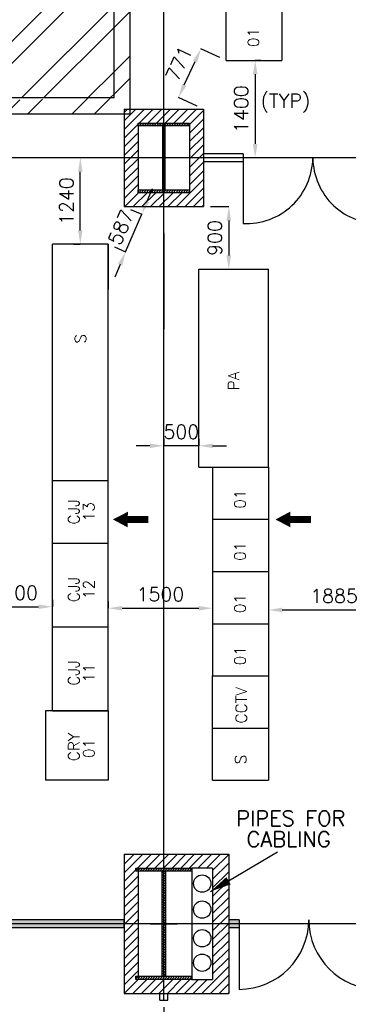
# Model space of a CAD drawing. Extents: x 361682 to 759535, y 756798 to 1113679.
# Tile 8 of 80: x 420857 to 425574, y 954500 to 968643. Entities that reach past the tile are written whole.
import ezdxf

# ---------------------------------------------------------------- set-up
doc = ezdxf.new("R2010")
doc.units = 0
doc.header["$LTSCALE"] = 700
doc.header["$MEASUREMENT"] = 0
doc.header["$PDMODE"] = 2
doc.header["$PDSIZE"] = -1
doc.linetypes.add('CENTER', pattern=[2, 1.25, -0.25, 0.25, -0.25])
doc.layers.get('0').update_dxf_attribs({"linetype": 'CONTINUOUS'})
doc.layers.get('DEFPOINTS').update_dxf_attribs({"linetype": 'CONTINUOUS'})
for name, color, linetype in [('CEN', 2, 'CENTER'), ('COL', 1, 'CONTINUOUS'), ('GRID', 9, 'CONTINUOUS'), ('LAYOUT', 4, 'CONTINUOUS'), ('OWS', 7, 'CONTINUOUS'), ('PH Plan', 7, 'CONTINUOUS'), ('PNL', 6, 'CONTINUOUS'), ('PNLDIM', 6, 'CONTINUOUS'), ('PNLTXT', 2, 'CONTINUOUS'), ('ROOM', 7, 'CONTINUOUS'), ('WALL', 7, 'CONTINUOUS'), ('WALLHATCH', 254, 'CONTINUOUS')]:
    doc.layers.add(name, color=color, linetype=linetype)
doc.styles.add('ROMANS', font='romans.shx')
doc.dimstyles.new('STANDARD$0', dxfattribs={"dimtxt": 200, "dimasz": 200, "dimexe": 0, "dimexo": 100, "dimgap": 100, "dimtad": 1, "dimdec": 0, "dimzin": 0, "dimdsep": 46, "dimtxsty": 'ROMANS', "dimcen": 0.09, "dimclrd": 256, "dimclre": 256, "dimclrt": 256, "dimadec": 0, "dimazin": 0, "dimtfac": 1, "dimtdec": 0, "dimtmove": 0, "dimatfit": 3, "dimfxl": 1, "dimtolj": 1, "dimtzin": 0, "dimlwd": -1, "dimlwe": -1, "dimarcsym": 0})
pattern_1 = [(0, (860254.37, 140144.124), (15.625, 31.25), [0, -31.25])]

# ---------------------------------------------------------------- blocks, each defined once
blk = doc.blocks.new('C-ROW COLUMN')
at = {"layer": 'COL'}
h = blk.add_hatch(dxfattribs=at)
h.set_pattern_fill('ANSI31', color=256, scale=200, style=0)
h.set_pattern_definition([(45, (-1315.907, -6.545), (-17.6776695, 17.6776695), [])])
h.paths.add_polyline_path([(77855, 120865), (77055, 120865), (77055, 120820), (77855, 120820)])
h.paths.add_polyline_path([(77478, 120820), (77433, 120820), (77433, 119310), (77478, 119310)])
h.paths.add_polyline_path([(77855, 119310), (77055, 119310), (77055, 119265), (77855, 119265)])
at = {"layer": 'CEN'}
for p, q in [((77455, 119265), (77455, 120865)), ((77264, 120065), (77647, 120065))]:
    blk.add_line(p, q, dxfattribs=at)
at = {"layer": 'COL'}
for points in [[(77055, 120865), (77855, 120865), (77855, 120820), (77055, 120820)], [(77433, 120820), (77478, 120820), (77478, 119310), (77433, 119310)], [(77055, 119310), (77855, 119310), (77855, 119265), (77055, 119265)]]:
    blk.add_lwpolyline(points, close=True, dxfattribs=at)
blk = doc.blocks.new('D-ROW COLUMN')
at = {"layer": 'COL'}
h = blk.add_hatch(dxfattribs=at)
h.set_pattern_fill('ANSI31', color=256, scale=200, angle=180, style=0)
h.set_pattern_definition([(225, (-560004.63, -115195.517), (17.6776695, -17.6776695), [])])
h.paths.add_polyline_path([(370, 500), (0, 500), (0, 460), (14, 460), (370, 460)])
h.paths.add_polyline_path([(0, 500), (-370, 500), (-370, 460), (0, 460)])
h.paths.add_polyline_path([(14, 460), (0, 460), (0, 0), (14, 0)])
h.paths.add_polyline_path([(0, 460), (-14, 460), (-14, 0), (0, 0)])
h.paths.add_polyline_path([(14, 0), (0, 0), (0, -460), (14, -460)])
h.paths.add_polyline_path([(0, 0), (-14, 0), (-14, -460), (0, -460)])
h.paths.add_polyline_path([(370, -460), (0, -460), (0, -500), (370, -500)])
h.paths.add_polyline_path([(0, -460), (-14, -460), (-370, -460), (-370, -500), (0, -500)])
at = {"layer": 'CEN'}
for p, q in [((0, 500), (0, -500)), ((192, 0), (-192, 0))]:
    blk.add_line(p, q, dxfattribs=at)
at = {"layer": 'COL'}
for points in [[(-370, 500), (370, 500), (370, 460), (-370, 460)], [(-14, 460), (14, 460), (14, -460), (-14, -460)], [(-370, -460), (370, -460), (370, -500), (-370, -500)]]:
    blk.add_lwpolyline(points, close=True, dxfattribs=at)
blk = doc.blocks.new('*D1050')
at = {"layer": 'DEFPOINTS', "color": 0, "transparency": 16777216}
for p in [(424220, 968058), (424238, 966658), (424445, 966658)]:
    blk.add_point(p, dxfattribs=at)
at = {"layer": 'PNLDIM', "transparency": 16777216}
for p, q in [((424320, 968058), (424238, 968058)), ((424238, 967858), (424238, 966858)), ((424345, 966658), (424238, 966658))]:
    blk.add_line(p, q, dxfattribs=at)
for points in [[(424204, 967858), (424271, 967858), (424238, 968058)], [(424204, 966858), (424271, 966858), (424238, 966658)]]:
    blk.add_solid(points, dxfattribs=at)
at = {"layer": 'PNLDIM', "transparency": 16777216, "insert": (424038, 967358), "char_height": 200, "attachment_point": 5, "rotation": 90, "style": 'ROMANS'}
blk.add_mtext('\\A1;1400', dxfattribs=at)
blk = doc.blocks.new('*D1069')
at = {"layer": 'DEFPOINTS', "color": 0, "transparency": 16777216}
for p in [(423459, 968224), (423820, 968058), (423497, 967358)]:
    blk.add_point(p, dxfattribs=at)
at = {"layer": 'PNLDIM', "transparency": 16777216}
for p, q in [((423729, 968099), (423459, 968224)), ((423220, 967706), (423375, 968043)), ((423406, 967399), (423136, 967524))]:
    blk.add_line(p, q, dxfattribs=at)
for points in [[(423345, 968057), (423405, 968029), (423459, 968224)], [(423189, 967720), (423250, 967692), (423136, 967524)]]:
    blk.add_solid(points, dxfattribs=at)
at = {"layer": 'PNLDIM', "transparency": 16777216, "insert": (423141, 968012), "char_height": 200, "attachment_point": 5, "rotation": 65.2301, "style": 'ROMANS'}
blk.add_mtext('\\A1;771', dxfattribs=at)
blk = doc.blocks.new('*D1080')
at = {"layer": 'DEFPOINTS', "color": 0, "transparency": 16777216}
for p in [(420227, 960211), (421327, 960211), (421327, 960211)]:
    blk.add_point(p, dxfattribs=at)
at = {"layer": 'PNLDIM', "transparency": 16777216}
for p, q in [((420227, 960311), (420227, 960211)), ((421327, 960311), (421327, 960211)), ((420427, 960211), (421127, 960211))]:
    blk.add_line(p, q, dxfattribs=at)
for points in [[(420427, 960244), (420427, 960178), (420227, 960211)], [(421127, 960244), (421127, 960178), (421327, 960211)]]:
    blk.add_solid(points, dxfattribs=at)
at = {"layer": 'PNLDIM', "transparency": 16777216, "insert": (420777, 960411), "char_height": 200, "attachment_point": 5, "style": 'ROMANS'}
blk.add_mtext('\\A1;1100', dxfattribs=at)
blk = doc.blocks.new('*D1085')
at = {"layer": 'DEFPOINTS', "color": 0, "transparency": 16777216}
for p in [(421727, 966658), (421727, 966658), (421727, 965417)]:
    blk.add_point(p, dxfattribs=at)
at = {"layer": 'PNLDIM', "transparency": 16777216}
for p, q in [((421827, 966658), (421727, 966658)), ((421727, 965617), (421727, 966458)), ((421627, 965417), (421727, 965417))]:
    blk.add_line(p, q, dxfattribs=at)
for points in [[(421694, 966458), (421760, 966458), (421727, 966658)], [(421694, 965617), (421760, 965617), (421727, 965417)]]:
    blk.add_solid(points, dxfattribs=at)
at = {"layer": 'PNLDIM', "transparency": 16777216, "insert": (421527, 966037), "char_height": 200, "attachment_point": 5, "rotation": 90, "style": 'ROMANS'}
blk.add_mtext('\\A1;1240', dxfattribs=at)
blk = doc.blocks.new('*D1086')
at = {"layer": 'DEFPOINTS', "color": 0, "transparency": 16777216}
for p in [(424220, 968058), (424238, 966658), (424445, 966658)]:
    blk.add_point(p, dxfattribs=at)
at = {"layer": 'PNLDIM', "transparency": 16777216}
for p, q in [((424320, 968058), (424238, 968058)), ((424238, 967858), (424238, 966858)), ((424345, 966658), (424238, 966658))]:
    blk.add_line(p, q, dxfattribs=at)
for points in [[(424204, 967858), (424271, 967858), (424238, 968058)], [(424204, 966858), (424271, 966858), (424238, 966658)]]:
    blk.add_solid(points, dxfattribs=at)
at = {"layer": 'PNLDIM', "transparency": 16777216, "insert": (424038, 967358), "char_height": 200, "attachment_point": 5, "rotation": 90, "style": 'ROMANS'}
blk.add_mtext('\\A1;1400', dxfattribs=at)
blk = doc.blocks.new('*D1088')
at = {"layer": 'DEFPOINTS', "color": 0, "transparency": 16777216}
for p in [(423497, 965958), (423859, 965057), (423859, 965057)]:
    blk.add_point(p, dxfattribs=at)
at = {"layer": 'PNLDIM', "transparency": 16777216}
for p, q in [((423597, 965958), (423859, 965958)), ((423859, 965758), (423859, 965257)), ((423759, 965057), (423859, 965057))]:
    blk.add_line(p, q, dxfattribs=at)
for points in [[(423826, 965758), (423892, 965758), (423859, 965958)], [(423826, 965257), (423892, 965257), (423859, 965057)]]:
    blk.add_solid(points, dxfattribs=at)
at = {"layer": 'PNLDIM', "transparency": 16777216, "insert": (423659, 965507), "char_height": 200, "attachment_point": 5, "rotation": 90, "style": 'ROMANS'}
blk.add_mtext('\\A1;900', dxfattribs=at)
blk = doc.blocks.new('*D1089')
at = {"layer": 'DEFPOINTS', "color": 0, "transparency": 16777216}
for p in [(422357, 965958), (422608, 965851), (422127, 965417)]:
    blk.add_point(p, dxfattribs=at)
at = {"layer": 'PNLDIM', "transparency": 16777216}
for p, q in [((422686, 966035), (422765, 966219)), ((422378, 965310), (422608, 965851)), ((422449, 965918), (422608, 965851)), ((422219, 965378), (422378, 965310)), ((422300, 965126), (422221, 964942))]:
    blk.add_line(p, q, dxfattribs=at)
for points in [[(422656, 966048), (422717, 966022), (422608, 965851)], [(422269, 965139), (422330, 965113), (422378, 965310)]]:
    blk.add_solid(points, dxfattribs=at)
at = {"layer": 'PNLDIM', "transparency": 16777216, "insert": (422309, 965659), "char_height": 200, "attachment_point": 5, "rotation": 66.9391, "style": 'ROMANS'}
blk.add_mtext('\\A1;587', dxfattribs=at)
blk = doc.blocks.new('*D1090')
at = {"layer": 'DEFPOINTS', "color": 0, "transparency": 16777216}
for p in [(423459, 968224), (423820, 968058), (423497, 967358)]:
    blk.add_point(p, dxfattribs=at)
at = {"layer": 'PNLDIM', "transparency": 16777216}
for p, q in [((423729, 968099), (423459, 968224)), ((423220, 967706), (423375, 968043)), ((423406, 967399), (423136, 967524))]:
    blk.add_line(p, q, dxfattribs=at)
for points in [[(423345, 968057), (423405, 968029), (423459, 968224)], [(423189, 967720), (423250, 967692), (423136, 967524)]]:
    blk.add_solid(points, dxfattribs=at)
at = {"layer": 'PNLDIM', "transparency": 16777216, "insert": (423141, 968012), "char_height": 200, "attachment_point": 5, "rotation": 65.2301, "style": 'ROMANS'}
blk.add_mtext('\\A1;771', dxfattribs=at)
blk = doc.blocks.new('*D1266')
at = {"layer": 'DEFPOINTS', "color": 0, "transparency": 16777216}
for p in [(422127, 960188), (423627, 960189), (423627, 960188)]:
    blk.add_point(p, dxfattribs=at)
at = {"layer": 'PNLDIM', "transparency": 16777216}
for p, q in [((422127, 960288), (422127, 960189)), ((423627, 960288), (423627, 960189)), ((422327, 960189), (423427, 960189))]:
    blk.add_line(p, q, dxfattribs=at)
for points in [[(422327, 960222), (422327, 960156), (422127, 960189)], [(423427, 960222), (423427, 960156), (423627, 960189)]]:
    blk.add_solid(points, dxfattribs=at)
at = {"layer": 'PNLDIM', "transparency": 16777216, "insert": (422877, 960389), "char_height": 200, "attachment_point": 5, "style": 'ROMANS'}
blk.add_mtext('\\A1;1500', dxfattribs=at)
blk = doc.blocks.new('*D1267')
at = {"layer": 'DEFPOINTS', "color": 0, "transparency": 16777216}
for p in [(424427, 960165), (426311, 960165), (426311, 960164)]:
    blk.add_point(p, dxfattribs=at)
at = {"layer": 'PNLDIM', "transparency": 16777216}
for p, q in [((424427, 960265), (424427, 960165)), ((424627, 960165), (426111, 960165)), ((426311, 960264), (426311, 960165))]:
    blk.add_line(p, q, dxfattribs=at)
for points in [[(424627, 960198), (424627, 960131), (424427, 960165)], [(426111, 960198), (426111, 960131), (426311, 960165)]]:
    blk.add_solid(points, dxfattribs=at)
at = {"layer": 'PNLDIM', "transparency": 16777216, "insert": (425369, 960365), "char_height": 200, "attachment_point": 5, "style": 'ROMANS'}
blk.add_mtext('\\A1;1885', dxfattribs=at)
blk = doc.blocks.new('*D1437')
at = {"layer": 'DEFPOINTS', "color": 0, "transparency": 16777216}
for p in [(422927, 954558), (426677, 953508), (426677, 953008)]:
    blk.add_point(p, dxfattribs=at)
at = {"layer": 'OWS', "transparency": 16777216}
for p, q in [((422927, 954458), (422927, 953008)), ((426677, 953408), (426677, 953008)), ((423127, 953008), (426477, 953008))]:
    blk.add_line(p, q, dxfattribs=at)
for points in [[(423127, 953041), (423127, 952974), (422927, 953008)], [(426477, 953041), (426477, 952974), (426677, 953008)]]:
    blk.add_solid(points, dxfattribs=at)
at = {"layer": 'OWS', "transparency": 16777216, "insert": (424802, 953208), "char_height": 200, "attachment_point": 5, "style": 'ROMANS'}
blk.add_mtext('\\A1;3750', dxfattribs=at)
blk = doc.blocks.new('*D1008')
at = {"layer": 'DEFPOINTS', "color": 0, "transparency": 16777216}
for p in [(422927, 962522), (422927, 962522), (423427, 962522)]:
    blk.add_point(p, dxfattribs=at)
at = {"layer": 'PNLDIM', "transparency": 16777216}
for p, q in [((422927, 962622), (422927, 962522)), ((423427, 962622), (423427, 962522)), ((422727, 962522), (422527, 962522)), ((423427, 962522), (422927, 962522)), ((423627, 962522), (423827, 962522))]:
    blk.add_line(p, q, dxfattribs=at)
for points in [[(422727, 962555), (422727, 962489), (422927, 962522)], [(423627, 962555), (423627, 962489), (423427, 962522)]]:
    blk.add_solid(points, dxfattribs=at)
at = {"layer": 'PNLDIM', "transparency": 16777216, "insert": (423177, 962722), "char_height": 200, "attachment_point": 5, "style": 'ROMANS'}
blk.add_mtext('\\A1;500', dxfattribs=at)

msp = doc.modelspace()

# ---------------------------------------------------------------- hatches: boundary and pattern name
h = msp.add_hatch()
h.set_pattern_fill('ANSI32', color=256, scale=1800, style=0)
h.set_pattern_definition([(45, (262751.2, 818932.3), (-477.297, 477.297), []), (45, (263069.36, 818932.3), (-477.297, 477.297), [])])
edge = h.paths.add_edge_path()
edge.add_line((411711.9, 967522.6), (422211.9, 967522.6))
edge.add_line((411941.9, 967292.6), (422441.9, 967292.6))
edge.add_line((422441.9, 967292.6), (422441.9, 999292.6))
edge.add_line((422211.9, 967522.6), (422211.9, 999522.6))
h = msp.add_hatch()
h.set_pattern_fill('ANSI31', color=6, scale=700, style=0)
h.set_pattern_definition([(45, (861534.36, 140343.81), (-61.871843, 61.871843), [])])
h.paths.add_polyline_path([(423496.9, 966542.6), (423296.9, 966542.6), (423296.9, 966157.6), (422984.4, 966157.6), (422984.4, 965957.6), (423496.9, 965957.6)])
h.paths.add_polyline_path([(422869.4, 966157.6), (422556.9, 966157.6), (422556.9, 966197.6), (422556.9, 966542.6), (422356.9, 966542.6), (422356.9, 965957.6), (422869.4, 965957.6)])
h.paths.add_polyline_path([(422556.9, 966657.6), (422356.9, 966657.6), (422356.9, 966542.6), (422556.9, 966542.6)])
h.paths.add_polyline_path([(422556.9, 966772.6), (422356.9, 966772.6), (422356.9, 966657.6), (422556.9, 966657.6)])
h.paths.add_polyline_path([(423496.9, 966772.6), (423296.9, 966772.6), (423296.9, 966657.6), (423496.9, 966657.6)])
h.paths.add_polyline_path([(423496.9, 966657.6), (423296.9, 966657.6), (423296.9, 966542.6), (423496.9, 966542.6)])
h.paths.add_polyline_path([(423496.9, 967165.1), (423496.9, 967357.6), (422984.4, 967357.6), (422984.4, 967157.6), (423296.9, 967157.6), (423296.9, 966772.6), (423496.9, 966772.6)])
h.paths.add_polyline_path([(422556.9, 967157.6), (422869.4, 967157.6), (422869.4, 967357.6), (422356.9, 967357.6), (422356.9, 966772.6), (422556.9, 966772.6)])
h.paths.add_polyline_path([(422926.9, 967357.6), (422869.4, 967357.6), (422869.4, 967157.6), (422926.9, 967157.6)])
h.paths.add_polyline_path([(422984.4, 967357.6), (422926.9, 967357.6), (422926.9, 967157.6), (422984.4, 967157.6)])
h.paths.add_polyline_path([(422984.4, 966157.6), (422926.9, 966157.6), (422926.9, 965957.6), (422984.4, 965957.6)])
h.paths.add_polyline_path([(422926.9, 966157.6), (422869.4, 966157.6), (422869.4, 965957.6), (422926.9, 965957.6)])
h = msp.add_hatch()
h.set_pattern_fill('ANSI31', color=6, scale=700, style=0)
h.set_pattern_definition([(45, (860254.37, 140144.12), (-61.871843, 61.871843), [])])
h.paths.add_polyline_path([(422556.9, 956412.6), (422526.9, 956412.6), (422526.9, 956457.6), (422926.9, 956457.6), (422926.9, 956657.6), (422356.9, 956657.6), (422356.9, 955657.6), (422556.9, 955657.6)])
h.paths.add_polyline_path([(422556.9, 955657.6), (422356.9, 955657.6), (422356.9, 954657.6), (422926.9, 954657.6), (422926.9, 954857.6), (422526.9, 954857.6), (422526.9, 954902.6), (422556.9, 954902.6)])
h.paths.add_polyline_path([(423856.9, 955657.6), (423626.9, 955657.6), (423626.9, 954857.6), (423326.9, 954857.6), (422926.9, 954857.6), (422926.9, 954657.6), (423856.9, 954657.6)])
h.paths.add_polyline_path([(423856.9, 956276.2), (423626.9, 956139.7), (423626.9, 955657.6), (423856.9, 955657.6)])
h.paths.add_polyline_path([(423856.9, 956657.6), (422926.9, 956657.6), (422926.9, 956457.6), (423326.9, 956457.6), (423626.9, 956457.6), (423626.9, 956139.7), (423856.9, 956276.2)])
at = {"layer": 'WALLHATCH'}
h = msp.add_hatch(dxfattribs=at)
h.set_pattern_fill('DOTS', color=2, scale=500)
h.set_pattern_definition(pattern_1)
h.paths.add_polyline_path([(422356.9, 955715.1), (414116.9, 955715.1), (414116.9, 955657.6), (416726.9, 955657.6), (422356.9, 955657.6)])
h = msp.add_hatch(dxfattribs=at)
h.set_pattern_fill('DOTS', color=2, scale=500)
h.set_pattern_definition(pattern_1)
h.paths.add_polyline_path([(422356.9, 955657.6), (414116.9, 955657.6), (414116.9, 955600.1), (422356.9, 955600.1)])
h = msp.add_hatch(dxfattribs=at)
h.set_pattern_fill('DOTS', color=2, scale=500)
h.set_pattern_definition(pattern_1)
h.paths.add_polyline_path([(424006.9, 955657.6), (423856.9, 955657.6), (423856.9, 955600.1), (424006.9, 955600.1)])
h.paths.add_polyline_path([(424006.9, 955715.1), (423856.9, 955715.1), (423856.9, 955657.6), (424006.9, 955657.6)])
h.paths.add_polyline_path([(432856.9, 955657.6), (426006.9, 955657.6), (426006.9, 955600.1), (432856.9, 955600.1)])
h.paths.add_polyline_path([(432856.9, 955715.1), (426006.9, 955715.1), (426006.9, 955657.6), (432856.9, 955657.6)])
h.paths.add_polyline_path([(443356.9, 955657.6), (434356.9, 955657.6), (434356.9, 955600.1), (443356.9, 955600.1)])
h.paths.add_polyline_path([(443356.9, 955715.1), (443268.4, 955715.1), (434356.9, 955715.1), (434356.9, 955657.6), (443356.9, 955657.6)])

# ---------------------------------------------------------------- linework, layer by layer
at = {"color": 6}
for p, q in [((422356.9, 967357.6), (422356.9, 965957.6)), ((422356.9, 967357.6), (423496.9, 967357.6)), ((423496.9, 967357.6), (423496.9, 965957.6)), ((422556.9, 967157.6), (422556.9, 966157.6)), ((423296.9, 967157.6), (423296.9, 966157.6)), ((422356.9, 965957.6), (423496.9, 965957.6)), ((422356.9, 956657.6), (422356.9, 954657.6)), ((422356.9, 956657.6), (423856.9, 956657.6)), ((423856.9, 956657.6), (423856.9, 954657.6)), ((422556.9, 956457.6), (422556.9, 954857.6)), ((423326.9, 956457.6), (423326.9, 954857.6)), ((423626.9, 956457.6), (423326.9, 956457.6)), ((423626.9, 956457.6), (423626.9, 954857.6)), ((423326.9, 954857.6), (423626.9, 954857.6)), ((422356.9, 954657.6), (423856.9, 954657.6))]:
    msp.add_line(p, q, dxfattribs=at)
for p, q in [((424006.9, 955715.1), (423856.9, 955715.1)), ((423856.9, 955715.1), (423856.9, 955600.1)), ((424006.9, 955600.1), (423856.9, 955600.1))]:
    msp.add_line(p, q)
at = {"layer": 'GRID'}
for p, q in [((422926.9, 954557.6), (422926.9, 1001155.3)), ((458087.2, 966657.6), (404126.9, 966657.6)), ((422926.9, 954557.6), (422926.9, 954657.6))]:
    msp.add_line(p, q, dxfattribs=at)
at = {"layer": 'GRID', "color": 7}
for p, q in [((424064.7, 966715.1), (423496.9, 966715.1)), ((424064.7, 966600.1), (423496.9, 966600.1))]:
    msp.add_line(p, q, dxfattribs=at)
at = {"layer": 'GRID', "color": 8}
msp.add_line((467614.4, 955657.6), (404126.9, 955657.6), dxfattribs=at)
at = {"layer": 'LAYOUT', "color": 7}
for p, q in [((423597.8, 956122.4), (424557.7, 956692.2)), ((422356.9, 955715.1), (414116.9, 955715.1)), ((422356.9, 955600.1), (414116.9, 955600.1))]:
    msp.add_line(p, q, dxfattribs=at)
msp.add_lwpolyline([(423597.8, 956122.4, 0, 121.6, 0), (423855.4, 956275.3, 121.6, 121.6, 0)], format="xyseb", dxfattribs=at)
at = {"layer": 'LAYOUT', "color": 2}
for centre in [(423476.9, 956234.4), (423476.9, 955860.8), (423476.9, 955448.5), (423476.9, 955097.5)]:
    msp.add_circle(centre, 125, dxfattribs=at)
at = {"layer": 'PNL', "color": 2}
for p, q in [((423819.9, 968057.6), (423819.9, 976307.6)), ((424619.9, 976307.6), (424619.9, 968057.6)), ((423819.9, 968057.6), (424619.9, 968057.6)), ((422126.9, 965417.4), (421326.9, 965417.4)), ((421326.9, 958717.4), (421326.9, 965417.4)), ((422126.9, 965417.4), (422126.9, 964767.4)), ((422126.9, 958717.4), (422126.9, 965417.4)), ((423626.9, 962217.4), (424426.9, 962217.4)), ((423626.9, 962217.4), (423626.9, 959217.4)), ((424426.9, 962217.4), (424426.9, 959217.4)), ((422126.9, 962017.4), (421326.9, 962017.4)), ((423626.9, 961467.4), (424426.9, 961467.4)), ((422126.9, 961117.4), (421326.9, 961117.4)), ((423626.9, 960717.4), (424426.9, 960717.4)), ((422126.9, 959917.4), (421326.9, 959917.4)), ((423626.9, 959967.4), (424426.9, 959967.4)), ((423626.9, 959217.4), (424426.9, 959217.4)), ((421226.9, 958717.4), (421226.9, 957717.4)), ((422126.9, 958717.4), (421226.9, 958717.4)), ((422126.9, 958717.4), (421326.9, 958717.4)), ((421326.9, 958717.4), (422126.9, 958717.4)), ((422126.9, 958717.4), (421326.9, 958717.4)), ((422126.9, 958717.4), (422126.9, 957717.4)), ((422126.9, 957717.4), (421226.9, 957717.4))]:
    msp.add_line(p, q, dxfattribs=at)
at = {"layer": 'PNL', "color": 60}
msp.add_line((422926.9, 965580.1), (422926.9, 964195.6), dxfattribs=at)
at = {"layer": 'PNL', "color": 6}
for p, q in [((423426.9, 965057.4), (424426.9, 965057.4)), ((423426.9, 962217.4), (423426.9, 965057.4)), ((424426.9, 962217.4), (424426.9, 965057.4)), ((423426.9, 962217.4), (424426.9, 962217.4)), ((423626.9, 957717.4), (423626.9, 959217.4)), ((423626.9, 959217.4), (424426.9, 959217.4)), ((424426.9, 959217.4), (424426.9, 957717.4)), ((423626.9, 958467.4), (424426.9, 958467.4)), ((423626.9, 957717.4), (424426.9, 957717.4))]:
    msp.add_line(p, q, dxfattribs=at)
at = {"layer": 'PNL', "color": 7}
for points in [[(422195.4, 961464.2, 0, 225, 0), (422408.7, 961462.2, 225, 225, 0)], [(424528.5, 961464.2, 0, 225, 0), (424741.9, 961464.2, 225, 225, 0)]]:
    msp.add_lwpolyline(points, format="xyseb", dxfattribs=at)
at = {"layer": 'PNL', "color": 7, "const_width": 100}
for points in [[(422408.7, 961462.2), (422705.8, 961463.2)], [(424741.9, 961464.2), (425039, 961465.2)]]:
    msp.add_lwpolyline(points, dxfattribs=at)
at = {"layer": 'ROOM', "color": 7}
for p, q in [((422356.9, 955600.1), (422356.9, 955715.1)), ((422869.4, 954557.6), (422869.4, 954657.6)), ((422984.4, 954557.6), (422984.4, 954657.6))]:
    msp.add_line(p, q, dxfattribs=at)
at = {"layer": 'ROOM', "color": 6}
msp.add_line((422869.4, 954557.6), (422984.4, 954557.6), dxfattribs=at)
at = {"layer": 'WALL'}
for p, q in [((422211.9, 967522.6), (422211.9, 999522.6)), ((422441.9, 967292.6), (422441.9, 999292.6)), ((411711.9, 967522.6), (422211.9, 967522.6)), ((411941.9, 967292.6), (422441.9, 967292.6))]:
    msp.add_line(p, q, dxfattribs=at)
at = {"layer": 'WALL', "color": 6}
for p, q in [((424064.7, 966715.1), (424057, 966715.1)), ((424064.7, 966715.1), (424064.7, 965715.1)), ((424064.7, 966600.1), (424057, 966600.1)), ((424006.9, 955715.1), (424006.9, 954715.1))]:
    msp.add_line(p, q, dxfattribs=at)
for centre, radius, start, end in [((424112.4, 966666.2), 952.3, 267.12854, 359.48042), ((426017, 966666.2), 952.3, 180.51958, 272.87146), ((424006.9, 955715.1), 1000, 270, 0), ((426006.9, 955715.1), 1000, 180, 270)]:
    msp.add_arc(centre, radius, start, end, dxfattribs=at)

# ---------------------------------------------------------------- block references
for name, p in [('D-ROW COLUMN', (422926.9, 966657.6)), ('C-ROW COLUMN', (345471.5, 835592.5))]:
    msp.add_blockref(name, p)

# ---------------------------------------------------------------- texts
at = {"layer": 'PH Plan', "style": 'ROMANS'}
for s, p in [('PIPES FOR', (423967, 957061)), ('CABLING', (424114.8, 956761.3))]:
    msp.add_text(s, height=220, dxfattribs=at).set_placement(p)
at = {"layer": 'PNLDIM', "color": 4, "lineweight": 25, "style": 'ROMANS'}
msp.add_text('(TYP)', height=200, dxfattribs=at).set_placement((424315.6, 967376.8))
at = {"layer": 'PNLTXT', "color": 2, "style": 'ROMANS'}
for s, p in [('01', (424292.2, 968249.3)), ('S', (421809.2, 963990.9)), ('01', (424099.2, 961619.1)), ('CJJ', (421713.4, 961391.5)), ('13', (421929.6, 961437.9)), ('01', (424099.2, 960869.1)), ('CJJ', (421713.4, 960276.3)), ('12', (421929.6, 960322.7)), ('01', (424099.2, 960119.1)), ('01', (424099.2, 959369.1)), ('CJJ', (421713.4, 959076.3)), ('11', (421929.6, 959122.7)), ('CRY', (421713.4, 957991.5)), ('01', (421929.6, 958037.9))]:
    msp.add_text(s, height=160, rotation=90, dxfattribs=at).set_placement(p)
at = {"layer": 'PNLTXT', "color": 4, "style": 'ROMANS'}
for s, p in [('PA', (424009.3, 963319.9)), ('CCTV', (424117.7, 958534.3)), ('S', (424109.2, 957947.7))]:
    msp.add_text(s, height=160, rotation=90, dxfattribs=at).set_placement(p)

# ---------------------------------------------------------------- dimensions: what is measured, and where the dimension line sits
at = {"layer": 'OWS', "color": 60}
dim = msp.add_linear_dim(base=(426676.9, 953007.6), p1=(422926.9, 954557.6), p2=(426676.9, 953507.6), dimstyle='STANDARD$0', override={"dimfxl": 0.5, "dimarcsym": 2}, dxfattribs=at)
dim.commit()
dim.dimension.update_dxf_attribs({"geometry": '*D1437', "text_midpoint": (424801.9, 953207.6)})
at = {"layer": 'PNLDIM', "color": 7}
for base, p1, p2, angle, picture, middle in [((423459, 968224.2), (423496.9, 967357.6), (423819.9, 968057.6), 65.23005, '*D1069', (423322.4, 967928.2)), ((423459, 968224.2), (423496.9, 967357.6), (423819.9, 968057.6), 65.23005, '*D1090', (423322.4, 967928.2)), ((422608.1, 965850.7), (422126.9, 965417.4), (422356.9, 965957.6), 66.93914, '*D1089', (422493.1, 965580.6))]:
    dim = msp.add_linear_dim(base=base, p1=p1, p2=p2, angle=angle, dimstyle='STANDARD$0', override={"dimfxl": 0.5, "dimarcsym": 2}, dxfattribs=at)
    dim.commit()
    dim.dimension.update_dxf_attribs({"geometry": picture, "text_midpoint": middle, "dimtype": 161})
for base, p1, p2, picture, middle in [((424237.7, 966657.6), (424219.9, 968057.6), (424444.7, 966657.6), '*D1050', (424037.7, 967357.6)), ((424237.7, 966657.6), (424219.9, 968057.6), (424444.7, 966657.6), '*D1086', (424037.7, 967357.6)), ((421726.9, 966657.6), (421726.9, 965417.4), (421726.9, 966657.6), '*D1085', (421526.9, 966037.5)), ((423859.1, 965057.4), (423496.9, 965957.6), (423859.1, 965057.4), '*D1088', (423659.1, 965507.5))]:
    dim = msp.add_linear_dim(base=base, p1=p1, p2=p2, angle=90, dimstyle='STANDARD$0', override={"dimfxl": 0.5, "dimarcsym": 2}, dxfattribs=at)
    dim.commit()
    dim.dimension.update_dxf_attribs({"geometry": picture, "text_midpoint": middle})
dim = msp.add_linear_dim(base=(422926.9, 962522.1), p1=(423426.9, 962522.1), p2=(422926.9, 962522.1), dimstyle='STANDARD$0', override={"dimfxl": 0.5, "dimarcsym": 2}, dxfattribs=at)
dim.commit()
dim.dimension.update_dxf_attribs({"geometry": '*D1008', "text_midpoint": (423176.9, 962522.1), "dimtype": 160})
for base, p1, p2, picture, middle in [((421326.9, 960211), (420226.9, 960211), (421326.9, 960211), '*D1080', (420776.9, 960411)), ((423626.9, 960189.1), (422126.9, 960188.1), (423626.9, 960188.1), '*D1266', (422876.9, 960389.1))]:
    dim = msp.add_linear_dim(base=base, p1=p1, p2=p2, dimstyle='STANDARD$0', override={"dimfxl": 0.5, "dimarcsym": 2}, dxfattribs=at)
    dim.commit()
    dim.dimension.update_dxf_attribs({"geometry": picture, "text_midpoint": middle})
at = {"layer": 'PNLDIM', "color": 60}
dim = msp.add_linear_dim(base=(426311.5, 960164.8), p1=(424426.9, 960164.6), p2=(426311.5, 960163.8), dimstyle='STANDARD$0', override={"dimfxl": 0.5, "dimarcsym": 2}, dxfattribs=at)
dim.commit()
dim.dimension.update_dxf_attribs({"geometry": '*D1267', "text_midpoint": (425369.2, 960364.8)})

doc.saveas('drawing.dxf')
